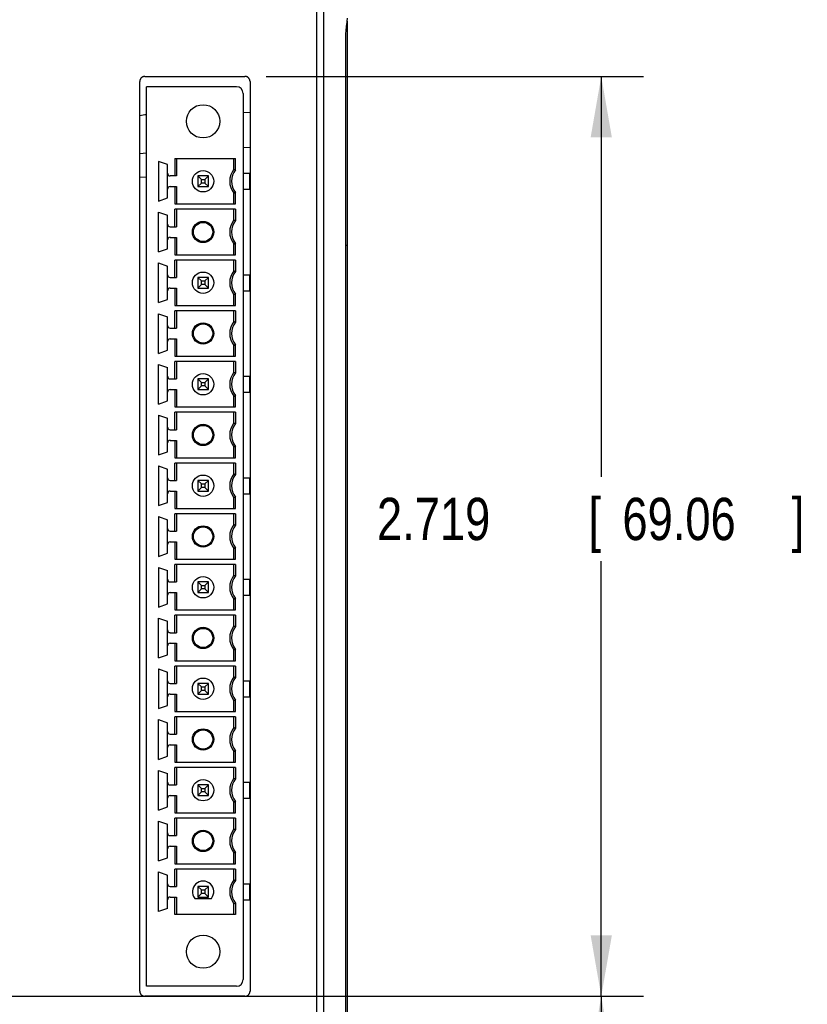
# Model space of a CAD drawing. Header units: inches. Extents: x 0 to 22, y 0 to 17.
# Tile 15 of 31: x 9.4 to 11.7, y 10.4 to 13.3. Entities that reach past the tile are written whole.
import ezdxf

# ---------------------------------------------------------------- set-up
doc = ezdxf.new("R2010")
doc.units = ezdxf.units.IN
doc.header["$LTSCALE"] = 1.21
doc.header["$MEASUREMENT"] = 0
doc.layers.get('0').update_dxf_attribs({"linetype": 'CONTINUOUS'})
doc.layers.add('DIMENSIONS', color=7, linetype='CONTINUOUS')
doc.styles.get("Standard").update_dxf_attribs({"font": 'txt', "width": 0.8})
doc.dimstyles.new('DIMSTYLE_1', dxfattribs={"dimtxt": 0.125, "dimasz": 0.18, "dimexe": 0.18, "dimexo": 0.0625, "dimgap": 0.09, "dimtad": 0, "dimtih": 1, "dimtoh": 1, "dimdec": 3, "dimzin": 4, "dimdsep": 46, "dimtxsty": 'STANDARD', "dimblk": '_FILLED', "dimblk1": '_FILLED', "dimblk2": '_FILLED', "dimcen": 0.09, "dimadec": 0, "dimazin": 0, "dimtp": 0.01, "dimtm": 0.01, "dimtfac": 1, "dimtdec": 3, "dimtofl": 0, "dimtmove": 0, "dimatfit": 3, "dimldrblk": '_FILLED', "dimfxl": 1, "dimtolj": 1, "dimtzin": 4, "dimarcsym": 0})

# ---------------------------------------------------------------- blocks, each defined once
blk = doc.blocks.new('_FILLED')
at = {"color": 0, "linetype": 'BYBLOCK'}
blk.add_solid([(0, 0), (-1, 0.174), (-1, -0.174)], dxfattribs=at)
blk = doc.blocks.new('*D2')
at = {"layer": 'DIMENSIONS', "color": 2, "linetype": 'CONTINUOUS'}
for p, q in [((8.8223, 10.4008), (11.2273, 10.4008)), ((11.1023, 10.4008), (11.1023, 9.9553)), ((11.1023, 9.2598), (11.1023, 9.7053)), ((9.4623, 9.2598), (11.2273, 9.2598))]:
    blk.add_line(p, q, dxfattribs=at)
at = {"layer": 'DIMENSIONS', "color": 2, "linetype": 'CONTINUOUS', "xscale": 0.18, "yscale": 0.18, "zscale": 0.18}
for p, rotation in [((11.1023, 10.4008), 90), ((11.1023, 9.2598), 270)]:
    blk.add_blockref('_FILLED', p, dxfattribs=dict(at, rotation=rotation))
at = {"layer": 'DIMENSIONS', "color": 2, "linetype": 'CONTINUOUS', "width": 0.8}
for s, p in [('[', (11.0648, 9.7678)), (']', (11.6648, 9.7678)), ('1.141', (10.4398, 9.7678)), ('28.98', (11.1648, 9.7678))]:
    blk.add_text(s, height=0.125, dxfattribs=at).set_placement(p)
blk = doc.blocks.new('*D14')
at = {"layer": 'DIMENSIONS', "color": 2, "linetype": 'CONTINUOUS'}
for p, q in [((10.1123, 13.1198), (11.2273, 13.1198)), ((11.1023, 13.1198), (11.1023, 11.9366)), ((11.1023, 10.4008), (11.1023, 11.6866)), ((10.1123, 10.4008), (11.2273, 10.4008))]:
    blk.add_line(p, q, dxfattribs=at)
at = {"layer": 'DIMENSIONS', "color": 2, "linetype": 'CONTINUOUS', "xscale": 0.18, "yscale": 0.18, "zscale": 0.18}
for p, rotation in [((11.1023, 13.1198), 90), ((11.1023, 10.4008), 270)]:
    blk.add_blockref('_FILLED', p, dxfattribs=dict(at, rotation=rotation))
at = {"layer": 'DIMENSIONS', "color": 2, "linetype": 'CONTINUOUS', "width": 0.8}
for s, p in [('2.719', (10.4398, 11.7491)), ('[', (11.0648, 11.7491)), ('69.06', (11.1648, 11.7491)), (']', (11.6648, 11.7491))]:
    blk.add_text(s, height=0.125, dxfattribs=at).set_placement(p)

msp = doc.modelspace()

# ---------------------------------------------------------------- linework, layer by layer
at = {"color": 7, "linetype": 'CONTINUOUS'}
for p, q in [((10.2626, 9.4898), (10.2626, 14.0298)), ((10.2823, 14.0301), (10.2823, 9.4898)), ((10.3523, 10.2216), (10.3523, 13.283)), ((10.3476, 10.2698), (10.3476, 13.2348)), ((9.7389, 10.4158), (9.7389, 13.1048)), ((9.7539, 13.1198), (10.0498, 13.1198)), ((10.0648, 13.1048), (10.0648, 10.4158)), ((9.7589, 10.4302), (9.7589, 13.0893)), ((10.0246, 13.0893), (9.7589, 13.0893)), ((10.0443, 13.0696), (10.0443, 10.4499)), ((10.0642, 13.0126), (10.0443, 13.0122)), ((9.7389, 12.8923), (9.7589, 12.8933)), ((10.0642, 12.9093), (10.0443, 12.9083)), ((9.7943, 12.8684), (9.7943, 12.7511)), ((9.8211, 12.8592), (9.7943, 12.8684)), ((9.8422, 12.8769), (9.8422, 12.8255)), ((9.8422, 12.8769), (10.022, 12.8769)), ((9.8474, 12.8769), (9.8474, 12.8255)), ((10.0167, 12.8452), (10.0167, 12.8769)), ((10.022, 12.8434), (10.022, 12.8769)), ((9.8211, 12.7604), (9.8211, 12.8592)), ((9.7389, 12.8233), (9.7589, 12.8222)), ((9.8474, 12.8255), (9.8289, 12.8255)), ((9.9104, 12.8255), (9.9104, 12.794)), ((9.9419, 12.8255), (9.9104, 12.8255)), ((9.921, 12.815), (9.9104, 12.8255)), ((9.921, 12.8046), (9.921, 12.815)), ((9.921, 12.815), (9.9314, 12.815)), ((9.9419, 12.8255), (9.9314, 12.815)), ((9.9314, 12.815), (9.9314, 12.8046)), ((9.9419, 12.794), (9.9419, 12.8255)), ((10.0443, 12.8334), (10.064, 12.8334)), ((10.064, 12.7862), (10.064, 12.8334)), ((9.8289, 12.794), (9.8474, 12.794)), ((9.8422, 12.794), (9.8422, 12.7426)), ((9.8474, 12.794), (9.8474, 12.7426)), ((9.921, 12.8046), (9.9104, 12.794)), ((9.9104, 12.794), (9.9419, 12.794)), ((9.9314, 12.8046), (9.921, 12.8046)), ((9.9419, 12.794), (9.9314, 12.8046)), ((10.0443, 12.7862), (10.064, 12.7862)), ((9.7943, 12.7511), (9.8211, 12.7604)), ((10.0167, 12.7426), (10.0167, 12.7743)), ((10.022, 12.7426), (10.022, 12.7761)), ((9.7943, 12.6011), (9.7943, 12.7184)), ((9.7943, 12.7184), (9.8211, 12.7092)), ((9.8422, 12.7426), (10.022, 12.7426)), ((9.8422, 12.6755), (9.8422, 12.7269)), ((10.022, 12.7269), (9.8422, 12.7269)), ((9.8474, 12.7269), (9.8474, 12.6755)), ((10.0167, 12.6952), (10.0167, 12.7269)), ((10.022, 12.7269), (10.022, 12.6934)), ((9.8211, 12.6104), (9.8211, 12.7092)), ((9.8289, 12.6755), (9.8474, 12.6755)), ((9.8289, 12.644), (9.8474, 12.644)), ((9.8422, 12.644), (9.8422, 12.5926)), ((9.8474, 12.644), (9.8474, 12.5926)), ((9.7943, 12.6011), (9.8211, 12.6104)), ((10.0167, 12.5926), (10.0167, 12.6243)), ((10.022, 12.5926), (10.022, 12.6261)), ((10.3523, 12.6198), (10.3476, 12.6198)), ((9.8422, 12.5926), (10.022, 12.5926)), ((9.8422, 12.5255), (9.8422, 12.5769)), ((10.022, 12.5769), (9.8422, 12.5769)), ((9.8474, 12.5769), (9.8474, 12.5255)), ((10.0167, 12.5452), (10.0167, 12.5769)), ((10.022, 12.5769), (10.022, 12.5434)), ((9.7943, 12.4511), (9.7943, 12.5684)), ((9.7943, 12.5684), (9.8211, 12.5592)), ((9.8211, 12.4604), (9.8211, 12.5592)), ((9.8289, 12.5255), (9.8474, 12.5255)), ((9.9104, 12.5255), (9.9104, 12.494)), ((9.9419, 12.5255), (9.9104, 12.5255)), ((9.921, 12.515), (9.9104, 12.5255)), ((9.921, 12.5046), (9.921, 12.515)), ((9.921, 12.515), (9.9314, 12.515)), ((9.9419, 12.5255), (9.9314, 12.515)), ((9.9314, 12.515), (9.9314, 12.5046)), ((9.9419, 12.494), (9.9419, 12.5255)), ((10.0443, 12.5334), (10.064, 12.5334)), ((10.064, 12.4862), (10.064, 12.5334)), ((9.8289, 12.494), (9.8474, 12.494)), ((9.8422, 12.494), (9.8422, 12.4426)), ((9.8474, 12.494), (9.8474, 12.4426)), ((9.921, 12.5046), (9.9104, 12.494)), ((9.9104, 12.494), (9.9419, 12.494)), ((9.9314, 12.5046), (9.921, 12.5046)), ((9.9419, 12.494), (9.9314, 12.5046)), ((10.0443, 12.4862), (10.064, 12.4862)), ((9.7943, 12.4511), (9.8211, 12.4604)), ((10.0167, 12.4426), (10.0167, 12.4743)), ((10.022, 12.4426), (10.022, 12.4761)), ((9.8422, 12.4426), (10.022, 12.4426)), ((9.7943, 12.3011), (9.7943, 12.4184)), ((9.7943, 12.4184), (9.8211, 12.4092)), ((9.8211, 12.3104), (9.8211, 12.4092)), ((9.8422, 12.3755), (9.8422, 12.4269)), ((10.022, 12.4269), (9.8422, 12.4269)), ((9.8474, 12.4269), (9.8474, 12.3755)), ((10.0167, 12.3952), (10.0167, 12.4269)), ((10.022, 12.4269), (10.022, 12.3934)), ((9.8289, 12.3755), (9.8474, 12.3755)), ((9.8289, 12.344), (9.8474, 12.344)), ((9.8422, 12.344), (9.8422, 12.2926)), ((9.8474, 12.344), (9.8474, 12.2926)), ((10.0167, 12.2926), (10.0167, 12.3243)), ((10.022, 12.2926), (10.022, 12.3261)), ((9.7943, 12.3011), (9.8211, 12.3104)), ((9.8422, 12.2926), (10.022, 12.2926)), ((9.7943, 12.1511), (9.7943, 12.2684)), ((9.7943, 12.2684), (9.8211, 12.2592)), ((9.8211, 12.1604), (9.8211, 12.2592)), ((9.8422, 12.2255), (9.8422, 12.2769)), ((10.022, 12.2769), (9.8422, 12.2769)), ((9.8474, 12.2769), (9.8474, 12.2255)), ((10.0167, 12.2452), (10.0167, 12.2769)), ((10.022, 12.2769), (10.022, 12.2434)), ((9.8289, 12.2255), (9.8474, 12.2255)), ((9.9104, 12.2255), (9.9104, 12.194)), ((9.9419, 12.2255), (9.9104, 12.2255)), ((9.921, 12.215), (9.9104, 12.2255)), ((9.9419, 12.2255), (9.9314, 12.215)), ((9.9419, 12.194), (9.9419, 12.2255)), ((10.0443, 12.2334), (10.064, 12.2334)), ((10.064, 12.1862), (10.064, 12.2334)), ((9.921, 12.2046), (9.9104, 12.194)), ((9.921, 12.2046), (9.921, 12.215)), ((9.921, 12.215), (9.9314, 12.215)), ((9.9314, 12.2046), (9.921, 12.2046)), ((9.9314, 12.215), (9.9314, 12.2046)), ((9.9419, 12.194), (9.9314, 12.2046)), ((9.8289, 12.194), (9.8474, 12.194)), ((9.8422, 12.194), (9.8422, 12.1426)), ((9.8474, 12.194), (9.8474, 12.1426)), ((9.9104, 12.194), (9.9419, 12.194)), ((10.0167, 12.1426), (10.0167, 12.1743)), ((10.022, 12.1426), (10.022, 12.1761)), ((10.0443, 12.1862), (10.064, 12.1862)), ((9.7943, 12.1511), (9.8211, 12.1604)), ((9.8422, 12.1426), (10.022, 12.1426)), ((9.7943, 12.1184), (9.7943, 12.0011)), ((9.7943, 12.1184), (9.8211, 12.1092)), ((9.8211, 12.0104), (9.8211, 12.1092)), ((10.022, 12.1269), (9.8422, 12.1269)), ((9.8422, 12.0755), (9.8422, 12.1269)), ((9.8474, 12.1269), (9.8474, 12.0755)), ((10.0167, 12.0952), (10.0167, 12.1269)), ((10.022, 12.1269), (10.022, 12.0934)), ((9.8289, 12.0755), (9.8474, 12.0755)), ((9.8289, 12.044), (9.8474, 12.044)), ((9.8422, 12.044), (9.8422, 11.9926)), ((9.8474, 12.044), (9.8474, 11.9926)), ((10.0167, 11.9926), (10.0167, 12.0243)), ((10.022, 11.9926), (10.022, 12.0261)), ((9.7943, 12.0011), (9.8211, 12.0104)), ((9.8422, 11.9926), (10.022, 11.9926)), ((9.7943, 11.9684), (9.8211, 11.9592)), ((9.7943, 11.9684), (9.7943, 11.8511)), ((10.022, 11.9769), (9.8422, 11.9769)), ((9.8422, 11.9255), (9.8422, 11.9769)), ((9.8474, 11.9769), (9.8474, 11.9255)), ((10.0167, 11.9452), (10.0167, 11.9769)), ((10.022, 11.9769), (10.022, 11.9434)), ((9.8211, 11.8604), (9.8211, 11.9592)), ((10.0443, 11.9334), (10.064, 11.9334)), ((10.064, 11.8862), (10.064, 11.9334)), ((9.8289, 11.9255), (9.8474, 11.9255)), ((9.9419, 11.9255), (9.9104, 11.9255)), ((9.9104, 11.9255), (9.9104, 11.894)), ((9.921, 11.915), (9.9104, 11.9255)), ((9.921, 11.9046), (9.9104, 11.894)), ((9.921, 11.915), (9.9314, 11.915)), ((9.921, 11.9046), (9.921, 11.915)), ((9.9314, 11.9046), (9.921, 11.9046)), ((9.9419, 11.9255), (9.9314, 11.915)), ((9.9314, 11.915), (9.9314, 11.9046)), ((9.9419, 11.894), (9.9314, 11.9046)), ((9.9419, 11.894), (9.9419, 11.9255)), ((9.8289, 11.894), (9.8474, 11.894)), ((9.8422, 11.894), (9.8422, 11.8426)), ((9.8474, 11.894), (9.8474, 11.8426)), ((9.9104, 11.894), (9.9419, 11.894)), ((10.0167, 11.8426), (10.0167, 11.8743)), ((10.022, 11.8426), (10.022, 11.8761)), ((10.0443, 11.8862), (10.064, 11.8862)), ((9.7943, 11.8511), (9.8211, 11.8604)), ((9.7943, 11.8184), (9.8211, 11.8092)), ((9.7943, 11.8184), (9.7943, 11.7011)), ((9.8422, 11.8426), (10.022, 11.8426)), ((10.022, 11.8269), (9.8422, 11.8269)), ((9.8422, 11.7755), (9.8422, 11.8269)), ((9.8474, 11.8269), (9.8474, 11.7755)), ((10.0167, 11.7952), (10.0167, 11.8269)), ((10.022, 11.8269), (10.022, 11.7934)), ((9.8211, 11.7104), (9.8211, 11.8092)), ((9.8289, 11.7755), (9.8474, 11.7755)), ((9.8289, 11.744), (9.8474, 11.744)), ((9.8422, 11.744), (9.8422, 11.6926)), ((9.8474, 11.744), (9.8474, 11.6926)), ((9.7943, 11.7011), (9.8211, 11.7104)), ((10.0167, 11.6926), (10.0167, 11.7243)), ((10.022, 11.6926), (10.022, 11.7261)), ((9.8422, 11.6926), (10.022, 11.6926)), ((10.022, 11.6769), (9.8422, 11.6769)), ((9.8422, 11.6255), (9.8422, 11.6769)), ((9.8474, 11.6769), (9.8474, 11.6255)), ((10.0167, 11.6452), (10.0167, 11.6769)), ((10.022, 11.6769), (10.022, 11.6434)), ((9.7943, 11.6684), (9.8211, 11.6592)), ((9.7943, 11.6684), (9.7943, 11.5511)), ((9.8211, 11.5604), (9.8211, 11.6592)), ((9.8289, 11.6255), (9.8474, 11.6255)), ((9.9419, 11.6255), (9.9104, 11.6255)), ((9.921, 11.615), (9.9104, 11.6255)), ((9.9104, 11.6255), (9.9104, 11.594)), ((9.921, 11.615), (9.9314, 11.615)), ((9.921, 11.6046), (9.921, 11.615)), ((9.9419, 11.6255), (9.9314, 11.615)), ((9.9314, 11.615), (9.9314, 11.6046)), ((9.9419, 11.594), (9.9419, 11.6255)), ((10.0443, 11.6334), (10.064, 11.6334)), ((10.064, 11.5862), (10.064, 11.6334)), ((9.8289, 11.594), (9.8474, 11.594)), ((9.8422, 11.594), (9.8422, 11.5426)), ((9.8474, 11.594), (9.8474, 11.5426)), ((9.921, 11.6046), (9.9104, 11.594)), ((9.9104, 11.594), (9.9419, 11.594)), ((9.9314, 11.6046), (9.921, 11.6046)), ((9.9419, 11.594), (9.9314, 11.6046)), ((10.0443, 11.5862), (10.064, 11.5862)), ((9.7943, 11.5511), (9.8211, 11.5604)), ((10.0167, 11.5426), (10.0167, 11.5743)), ((10.022, 11.5426), (10.022, 11.5761)), ((9.8422, 11.5426), (10.022, 11.5426)), ((10.022, 11.5269), (9.8422, 11.5269)), ((9.8422, 11.4755), (9.8422, 11.5269)), ((9.8474, 11.5269), (9.8474, 11.4755)), ((10.0167, 11.4952), (10.0167, 11.5269)), ((10.022, 11.5269), (10.022, 11.4934)), ((9.7943, 11.5184), (9.8211, 11.5092)), ((9.7943, 11.4011), (9.7943, 11.5184)), ((9.8211, 11.4104), (9.8211, 11.5092)), ((9.8289, 11.4755), (9.8474, 11.4755)), ((9.8289, 11.444), (9.8474, 11.444)), ((9.8422, 11.444), (9.8422, 11.3926)), ((9.8474, 11.444), (9.8474, 11.3926)), ((9.7943, 11.4011), (9.8211, 11.4104)), ((10.0167, 11.3926), (10.0167, 11.4243)), ((10.022, 11.3926), (10.022, 11.4261)), ((9.8422, 11.3926), (10.022, 11.3926)), ((9.7943, 11.3684), (9.8211, 11.3592)), ((9.7943, 11.3684), (9.7943, 11.2511)), ((9.8211, 11.2604), (9.8211, 11.3592)), ((10.022, 11.3769), (9.8422, 11.3769)), ((9.8422, 11.3255), (9.8422, 11.3769)), ((9.8474, 11.3769), (9.8474, 11.3255)), ((10.0167, 11.3452), (10.0167, 11.3769)), ((10.022, 11.3769), (10.022, 11.3434)), ((9.8289, 11.3255), (9.8474, 11.3255)), ((9.9419, 11.3255), (9.9104, 11.3255)), ((9.921, 11.315), (9.9104, 11.3255)), ((9.9104, 11.3255), (9.9104, 11.294)), ((9.9419, 11.3255), (9.9314, 11.315)), ((9.9419, 11.294), (9.9419, 11.3255)), ((10.0443, 11.3334), (10.064, 11.3334)), ((10.064, 11.2862), (10.064, 11.3334)), ((9.8289, 11.294), (9.8474, 11.294)), ((9.8422, 11.294), (9.8422, 11.2426)), ((9.8474, 11.294), (9.8474, 11.2426)), ((9.921, 11.3046), (9.9104, 11.294)), ((9.9104, 11.294), (9.9419, 11.294)), ((9.921, 11.315), (9.9314, 11.315)), ((9.921, 11.3046), (9.921, 11.315)), ((9.9314, 11.3046), (9.921, 11.3046)), ((9.9314, 11.315), (9.9314, 11.3046)), ((9.9419, 11.294), (9.9314, 11.3046)), ((10.0167, 11.2426), (10.0167, 11.2743)), ((10.022, 11.2426), (10.022, 11.2761)), ((10.0443, 11.2862), (10.064, 11.2862)), ((9.7943, 11.2511), (9.8211, 11.2604)), ((9.8422, 11.2426), (10.022, 11.2426)), ((9.7943, 11.2184), (9.8211, 11.2092)), ((9.7943, 11.1011), (9.7943, 11.2184)), ((9.8211, 11.1104), (9.8211, 11.2092)), ((10.022, 11.2269), (9.8422, 11.2269)), ((9.8422, 11.1755), (9.8422, 11.2269)), ((9.8474, 11.2269), (9.8474, 11.1755)), ((10.0167, 11.1952), (10.0167, 11.2269)), ((10.022, 11.2269), (10.022, 11.1934)), ((9.8289, 11.1755), (9.8474, 11.1755)), ((9.8289, 11.144), (9.8474, 11.144)), ((9.8422, 11.144), (9.8422, 11.0926)), ((9.8474, 11.144), (9.8474, 11.0926)), ((10.0167, 11.0926), (10.0167, 11.1243)), ((10.022, 11.0926), (10.022, 11.1261)), ((9.7943, 11.1011), (9.8211, 11.1104)), ((9.8422, 11.0926), (10.022, 11.0926)), ((9.7943, 11.0684), (9.8211, 11.0592)), ((9.7943, 10.9511), (9.7943, 11.0684)), ((9.8211, 10.9604), (9.8211, 11.0592)), ((10.022, 11.0769), (9.8422, 11.0769)), ((9.8422, 11.0255), (9.8422, 11.0769)), ((9.8474, 11.0769), (9.8474, 11.0255)), ((10.0167, 11.0452), (10.0167, 11.0769)), ((10.022, 11.0769), (10.022, 11.0434)), ((10.0443, 11.0334), (10.064, 11.0334)), ((10.064, 10.9862), (10.064, 11.0334)), ((9.8289, 11.0255), (9.8474, 11.0255)), ((9.9419, 11.0255), (9.9104, 11.0255)), ((9.921, 11.015), (9.9104, 11.0255)), ((9.9104, 11.0255), (9.9104, 10.994)), ((9.921, 11.0046), (9.9104, 10.994)), ((9.921, 11.015), (9.9314, 11.015)), ((9.921, 11.0046), (9.921, 11.015)), ((9.9314, 11.0046), (9.921, 11.0046)), ((9.9419, 11.0255), (9.9314, 11.015)), ((9.9314, 11.015), (9.9314, 11.0046)), ((9.9419, 10.994), (9.9314, 11.0046)), ((9.9419, 10.994), (9.9419, 11.0255)), ((9.8289, 10.994), (9.8474, 10.994)), ((9.8422, 10.994), (9.8422, 10.9426)), ((9.8474, 10.994), (9.8474, 10.9426)), ((9.9104, 10.994), (9.9419, 10.994)), ((10.0167, 10.9426), (10.0167, 10.9743)), ((10.022, 10.9426), (10.022, 10.9761)), ((10.0443, 10.9862), (10.064, 10.9862)), ((9.7943, 10.9511), (9.8211, 10.9604)), ((9.7943, 10.9184), (9.8211, 10.9092)), ((9.7943, 10.8011), (9.7943, 10.9184)), ((9.8422, 10.9426), (10.022, 10.9426)), ((10.022, 10.9269), (9.8422, 10.9269)), ((9.8422, 10.8755), (9.8422, 10.9269)), ((9.8474, 10.9269), (9.8474, 10.8755)), ((10.0167, 10.8952), (10.0167, 10.9269)), ((10.022, 10.9269), (10.022, 10.8934)), ((9.8211, 10.8104), (9.8211, 10.9092)), ((9.8289, 10.8755), (9.8474, 10.8755)), ((9.8289, 10.844), (9.8474, 10.844)), ((9.8422, 10.844), (9.8422, 10.7926)), ((9.8474, 10.844), (9.8474, 10.7926)), ((9.7943, 10.8011), (9.8211, 10.8104)), ((10.0167, 10.7926), (10.0167, 10.8243)), ((10.022, 10.7926), (10.022, 10.8261)), ((9.7943, 10.7684), (9.8211, 10.7592)), ((9.7943, 10.6511), (9.7943, 10.7684)), ((9.8422, 10.7926), (10.022, 10.7926)), ((10.022, 10.7769), (9.8422, 10.7769)), ((9.8422, 10.7255), (9.8422, 10.7769)), ((9.8474, 10.7769), (9.8474, 10.7255)), ((10.0167, 10.7452), (10.0167, 10.7769)), ((10.022, 10.7769), (10.022, 10.7434)), ((9.8211, 10.6604), (9.8211, 10.7592)), ((9.8289, 10.7255), (9.8474, 10.7255)), ((9.9419, 10.7255), (9.9104, 10.7255)), ((9.921, 10.715), (9.9104, 10.7255)), ((9.9104, 10.7255), (9.9104, 10.694)), ((9.921, 10.715), (9.9314, 10.715)), ((9.921, 10.7046), (9.921, 10.715)), ((9.9419, 10.7255), (9.9314, 10.715)), ((9.9314, 10.715), (9.9314, 10.7046)), ((9.9419, 10.694), (9.9419, 10.7255)), ((10.0443, 10.7334), (10.064, 10.7334)), ((10.064, 10.6862), (10.064, 10.7334)), ((9.8289, 10.694), (9.8474, 10.694)), ((9.8422, 10.6426), (9.8422, 10.694)), ((9.8474, 10.694), (9.8474, 10.6426)), ((9.9016, 10.6901), (9.9508, 10.6901)), ((9.921, 10.7046), (9.9104, 10.694)), ((9.9104, 10.694), (9.9419, 10.694)), ((9.9314, 10.7046), (9.921, 10.7046)), ((9.9419, 10.694), (9.9314, 10.7046)), ((10.0443, 10.6862), (10.064, 10.6862)), ((9.8211, 10.6604), (9.7943, 10.6511)), ((10.0167, 10.6426), (10.0167, 10.6743)), ((10.022, 10.6761), (10.022, 10.6426)), ((10.022, 10.6426), (9.8422, 10.6426)), ((10.0246, 10.4302), (9.7589, 10.4302)), ((10.0498, 10.4008), (9.7539, 10.4008))]:
    msp.add_line(p, q, dxfattribs=at)
for centre, radius in [((9.9262, 12.9869), 0.0492), ((9.9262, 12.8098), 0.0315), ((9.9262, 12.6598), 0.0315), ((9.9262, 12.6598), 0.0285), ((9.9262, 12.5098), 0.0315), ((9.9262, 12.3598), 0.0315), ((9.9262, 12.3598), 0.0285), ((9.9262, 12.2098), 0.0315), ((9.9262, 12.0598), 0.0315), ((9.9262, 12.0598), 0.0285), ((9.9262, 11.9098), 0.0315), ((9.9262, 11.7598), 0.0315), ((9.9262, 11.7598), 0.0285), ((9.9262, 11.6098), 0.0315), ((9.9262, 11.4598), 0.0315), ((9.9262, 11.4598), 0.0285), ((9.9262, 11.3098), 0.0315), ((9.9262, 11.1598), 0.0315), ((9.9262, 11.1598), 0.0285), ((9.9262, 11.0098), 0.0315), ((9.9262, 10.8598), 0.0315), ((9.9262, 10.8598), 0.0285), ((9.9262, 10.5326), 0.0492)]:
    msp.add_circle(centre, radius, dxfattribs=at)
for centre, radius, start, end in [((10.0246, 13.0696), 0.0197, 0, 90), ((9.7883, 12.7128), 0.295, 95.7292, 99.635), ((10.064, 12.8098), 0.0591, 143.1301, 216.8699), ((10.064, 12.8098), 0.0538, 141.2958, 218.7042), ((9.8289, 12.8334), 0.00787, 180, 270), ((9.8289, 12.7862), 0.00787, 90, 180), ((10.064, 12.6598), 0.0591, 143.1301, 216.8699), ((10.064, 12.6598), 0.0538, 141.2958, 218.7042), ((9.8289, 12.6834), 0.00787, 180, 270), ((9.8289, 12.6362), 0.00787, 90, 180), ((10.064, 12.5098), 0.0591, 143.1301, 216.8699), ((10.064, 12.5098), 0.0538, 141.2958, 218.7042), ((9.8289, 12.5334), 0.00787, 180, 270), ((9.8289, 12.4862), 0.00787, 90, 180), ((9.8289, 12.3834), 0.00787, 180, 270), ((10.064, 12.3598), 0.0591, 143.1301, 216.8699), ((10.064, 12.3598), 0.0538, 141.2958, 218.7042), ((9.8289, 12.3362), 0.00787, 90, 180), ((9.8289, 12.2334), 0.00787, 180, 270), ((10.064, 12.2098), 0.0591, 143.1301, 216.8699), ((10.064, 12.2098), 0.0538, 141.2958, 218.7042), ((9.8289, 12.1862), 0.00787, 90, 180), ((9.8289, 12.0834), 0.00787, 180, 270), ((10.064, 12.0598), 0.0591, 143.1301, 216.8699), ((10.064, 12.0598), 0.0538, 141.2958, 218.7042), ((9.8289, 12.0362), 0.00787, 90, 180), ((9.8289, 11.9334), 0.00787, 180, 270), ((10.064, 11.9098), 0.0591, 143.1301, 216.8699), ((10.064, 11.9098), 0.0538, 141.2958, 218.7042), ((9.8289, 11.8862), 0.00787, 90, 180), ((10.064, 11.7598), 0.0591, 143.1301, 216.8699), ((10.064, 11.7598), 0.0538, 141.2958, 218.7042), ((9.8289, 11.7834), 0.00787, 180, 270), ((9.8289, 11.7362), 0.00787, 90, 180), ((10.064, 11.6098), 0.0591, 143.1301, 216.8699), ((10.064, 11.6098), 0.0538, 141.2958, 218.7042), ((9.8289, 11.6334), 0.00787, 180, 270), ((9.8289, 11.5862), 0.00787, 90, 180), ((9.8289, 11.4834), 0.00787, 180, 270), ((10.064, 11.4598), 0.0591, 143.1301, 216.8699), ((10.064, 11.4598), 0.0538, 141.2958, 218.7042), ((9.8289, 11.4362), 0.00787, 90, 180), ((9.8289, 11.3334), 0.00787, 180, 270), ((10.064, 11.3098), 0.0591, 143.1301, 216.8699), ((10.064, 11.3098), 0.0538, 141.2958, 218.7042), ((9.8289, 11.2862), 0.00787, 90, 180), ((9.8289, 11.1834), 0.00787, 180, 270), ((10.064, 11.1598), 0.0591, 143.1301, 216.8699), ((10.064, 11.1598), 0.0538, 141.2958, 218.7042), ((9.8289, 11.1362), 0.00787, 90, 180), ((9.8289, 11.0334), 0.00787, 180, 270), ((10.064, 11.0098), 0.0591, 143.1301, 216.8699), ((10.064, 11.0098), 0.0538, 141.2958, 218.7042), ((9.8289, 10.9862), 0.00787, 90, 180), ((10.064, 10.8598), 0.0591, 143.1301, 216.8699), ((10.064, 10.8598), 0.0538, 141.2958, 218.7042), ((9.8289, 10.8834), 0.00787, 180, 270), ((9.8289, 10.8362), 0.00787, 90, 180), ((9.9262, 10.7098), 0.0315, 321.3178, 218.6822), ((10.064, 10.7098), 0.0591, 143.1301, 216.8699), ((10.064, 10.7098), 0.0538, 141.2958, 218.7042), ((9.8289, 10.7334), 0.00787, 180, 270), ((9.8289, 10.6862), 0.00787, 90, 180), ((10.0246, 10.4499), 0.0197, 270, 360)]:
    msp.add_arc(centre, radius, start, end, dxfattribs=at)
for points, knots in [([(10.3476, 13.2348), (10.3476, 13.2371), (10.3477, 13.2417), (10.3481, 13.2486), (10.3487, 13.2556), (10.3494, 13.2624), (10.3502, 13.269), (10.351, 13.2754), (10.3517, 13.2813), (10.3522, 13.2867), (10.3523, 13.2901), (10.3523, 13.2917)], [0, 0, 0, 0, 0.120847, 0.243068, 0.365207, 0.486041, 0.603843, 0.716577, 0.821364, 0.916422, 1, 1, 1, 1]), ([(9.7539, 13.1198), (9.7532, 13.1198), (9.7518, 13.1197), (9.7497, 13.1192), (9.7477, 13.1185), (9.7458, 13.1174), (9.7441, 13.1161), (9.7426, 13.1146), (9.7413, 13.1129), (9.7403, 13.111), (9.7395, 13.109), (9.7391, 13.1069), (9.7389, 13.1055), (9.7389, 13.1048)], [0, 0, 0, 0, 0.090779, 0.181912, 0.272545, 0.363511, 0.454602, 0.545205, 0.636312, 0.727308, 0.817983, 0.909166, 1, 1, 1, 1]), ([(10.0648, 13.1048), (10.0648, 13.1055), (10.0646, 13.1069), (10.0642, 13.109), (10.0634, 13.111), (10.0624, 13.1129), (10.0611, 13.1146), (10.0596, 13.1161), (10.0579, 13.1174), (10.056, 13.1185), (10.054, 13.1192), (10.0519, 13.1197), (10.0505, 13.1198), (10.0498, 13.1198)], [0, 0, 0, 0, 0.090834, 0.182017, 0.272692, 0.363688, 0.454795, 0.545398, 0.636489, 0.727455, 0.818088, 0.909221, 1, 1, 1, 1]), ([(10.0167, 12.8452), (10.0173, 12.845), (10.0185, 12.8446), (10.0203, 12.844), (10.0214, 12.8436), (10.022, 12.8434)], [0, 0, 0, 0, 0.337441, 0.670783, 1, 1, 1, 1]), ([(10.022, 12.7761), (10.0214, 12.7759), (10.0203, 12.7755), (10.0185, 12.7749), (10.0173, 12.7745), (10.0167, 12.7743)], [0, 0, 0, 0, 0.32911, 0.662451, 1, 1, 1, 1]), ([(10.0167, 12.6952), (10.0173, 12.695), (10.0185, 12.6946), (10.0203, 12.694), (10.0214, 12.6936), (10.022, 12.6934)], [0, 0, 0, 0, 0.337441, 0.670783, 1, 1, 1, 1]), ([(10.0167, 12.6243), (10.0173, 12.6245), (10.0185, 12.6249), (10.0203, 12.6255), (10.0214, 12.6259), (10.022, 12.6261)], [0, 0, 0, 0, 0.337441, 0.670783, 1, 1, 1, 1]), ([(10.0167, 12.5452), (10.0173, 12.545), (10.0185, 12.5446), (10.0203, 12.544), (10.0214, 12.5436), (10.022, 12.5434)], [0, 0, 0, 0, 0.337441, 0.670783, 1, 1, 1, 1]), ([(10.022, 12.4761), (10.0214, 12.4759), (10.0203, 12.4755), (10.0185, 12.4749), (10.0173, 12.4745), (10.0167, 12.4743)], [0, 0, 0, 0, 0.32911, 0.662451, 1, 1, 1, 1]), ([(10.0167, 12.3952), (10.0173, 12.395), (10.0185, 12.3946), (10.0203, 12.394), (10.0214, 12.3936), (10.022, 12.3934)], [0, 0, 0, 0, 0.337441, 0.670783, 1, 1, 1, 1]), ([(10.022, 12.3261), (10.0214, 12.3259), (10.0203, 12.3255), (10.0185, 12.3249), (10.0173, 12.3245), (10.0167, 12.3243)], [0, 0, 0, 0, 0.32911, 0.662451, 1, 1, 1, 1]), ([(10.0167, 12.2452), (10.0173, 12.245), (10.0185, 12.2446), (10.0203, 12.244), (10.0214, 12.2436), (10.022, 12.2434)], [0, 0, 0, 0, 0.337441, 0.670783, 1, 1, 1, 1]), ([(10.0167, 12.1743), (10.0173, 12.1745), (10.0185, 12.1749), (10.0203, 12.1755), (10.0214, 12.1759), (10.022, 12.1761)], [0, 0, 0, 0, 0.337441, 0.670783, 1, 1, 1, 1]), ([(10.0167, 12.0952), (10.0173, 12.095), (10.0185, 12.0946), (10.0203, 12.094), (10.0214, 12.0936), (10.022, 12.0934)], [0, 0, 0, 0, 0.337441, 0.670783, 1, 1, 1, 1]), ([(10.022, 12.0261), (10.0214, 12.0259), (10.0203, 12.0255), (10.0185, 12.0249), (10.0173, 12.0245), (10.0167, 12.0243)], [0, 0, 0, 0, 0.32911, 0.662451, 1, 1, 1, 1]), ([(10.0167, 11.9452), (10.0173, 11.945), (10.0185, 11.9446), (10.0203, 11.944), (10.0214, 11.9436), (10.022, 11.9434)], [0, 0, 0, 0, 0.337441, 0.670783, 1, 1, 1, 1]), ([(10.022, 11.8761), (10.0214, 11.8759), (10.0203, 11.8755), (10.0185, 11.8749), (10.0173, 11.8745), (10.0167, 11.8743)], [0, 0, 0, 0, 0.32911, 0.662451, 1, 1, 1, 1]), ([(10.0167, 11.7952), (10.0173, 11.795), (10.0185, 11.7946), (10.0203, 11.794), (10.0214, 11.7936), (10.022, 11.7934)], [0, 0, 0, 0, 0.337441, 0.670783, 1, 1, 1, 1]), ([(10.022, 11.7261), (10.0214, 11.7259), (10.0203, 11.7255), (10.0185, 11.7249), (10.0173, 11.7245), (10.0167, 11.7243)], [0, 0, 0, 0, 0.32911, 0.662451, 1, 1, 1, 1]), ([(10.0167, 11.6452), (10.0173, 11.645), (10.0185, 11.6446), (10.0203, 11.644), (10.0214, 11.6436), (10.022, 11.6434)], [0, 0, 0, 0, 0.337441, 0.670783, 1, 1, 1, 1]), ([(10.022, 11.5761), (10.0214, 11.5759), (10.0203, 11.5755), (10.0185, 11.5749), (10.0173, 11.5745), (10.0167, 11.5743)], [0, 0, 0, 0, 0.32911, 0.662451, 1, 1, 1, 1]), ([(10.0167, 11.4952), (10.0173, 11.495), (10.0185, 11.4946), (10.0203, 11.494), (10.0214, 11.4936), (10.022, 11.4934)], [0, 0, 0, 0, 0.337441, 0.670783, 1, 1, 1, 1]), ([(10.022, 11.4261), (10.0214, 11.4259), (10.0203, 11.4255), (10.0185, 11.4249), (10.0173, 11.4245), (10.0167, 11.4243)], [0, 0, 0, 0, 0.32911, 0.662451, 1, 1, 1, 1]), ([(10.0167, 11.3452), (10.0173, 11.345), (10.0185, 11.3446), (10.0203, 11.344), (10.0214, 11.3436), (10.022, 11.3434)], [0, 0, 0, 0, 0.337441, 0.670783, 1, 1, 1, 1]), ([(10.022, 11.2761), (10.0214, 11.2759), (10.0203, 11.2755), (10.0185, 11.2749), (10.0173, 11.2745), (10.0167, 11.2743)], [0, 0, 0, 0, 0.32911, 0.662451, 1, 1, 1, 1]), ([(10.0167, 11.1952), (10.0173, 11.195), (10.0185, 11.1946), (10.0203, 11.194), (10.0214, 11.1936), (10.022, 11.1934)], [0, 0, 0, 0, 0.337441, 0.670783, 1, 1, 1, 1]), ([(10.022, 11.1261), (10.0214, 11.1259), (10.0203, 11.1255), (10.0185, 11.1249), (10.0173, 11.1245), (10.0167, 11.1243)], [0, 0, 0, 0, 0.32911, 0.662451, 1, 1, 1, 1]), ([(10.0167, 11.0452), (10.0173, 11.045), (10.0185, 11.0446), (10.0203, 11.044), (10.0214, 11.0436), (10.022, 11.0434)], [0, 0, 0, 0, 0.337441, 0.670783, 1, 1, 1, 1]), ([(10.022, 10.9761), (10.0214, 10.9759), (10.0203, 10.9755), (10.0185, 10.9749), (10.0173, 10.9745), (10.0167, 10.9743)], [0, 0, 0, 0, 0.32911, 0.662451, 1, 1, 1, 1]), ([(10.0167, 10.8952), (10.0173, 10.895), (10.0185, 10.8946), (10.0203, 10.894), (10.0214, 10.8936), (10.022, 10.8934)], [0, 0, 0, 0, 0.337441, 0.670783, 1, 1, 1, 1]), ([(10.022, 10.8261), (10.0214, 10.8259), (10.0203, 10.8255), (10.0185, 10.8249), (10.0173, 10.8245), (10.0167, 10.8243)], [0, 0, 0, 0, 0.32911, 0.662451, 1, 1, 1, 1]), ([(10.0167, 10.7452), (10.0173, 10.745), (10.0185, 10.7446), (10.0203, 10.744), (10.0214, 10.7436), (10.022, 10.7434)], [0, 0, 0, 0, 0.337441, 0.670783, 1, 1, 1, 1]), ([(10.0167, 10.6743), (10.0173, 10.6745), (10.0185, 10.6749), (10.0203, 10.6755), (10.0214, 10.6759), (10.022, 10.6761)], [0, 0, 0, 0, 0.337441, 0.670783, 1, 1, 1, 1]), ([(9.7389, 10.4158), (9.7389, 10.4151), (9.7391, 10.4136), (9.7395, 10.4115), (9.7403, 10.4095), (9.7413, 10.4076), (9.7426, 10.4059), (9.7441, 10.4044), (9.7458, 10.4031), (9.7477, 10.4021), (9.7497, 10.4013), (9.7518, 10.4009), (9.7532, 10.4008), (9.7539, 10.4008)], [0, 0, 0, 0, 0.090834, 0.182017, 0.272692, 0.363688, 0.454795, 0.545398, 0.636489, 0.727455, 0.818088, 0.909221, 1, 1, 1, 1]), ([(10.0498, 10.4008), (10.0505, 10.4008), (10.0519, 10.4009), (10.054, 10.4013), (10.056, 10.4021), (10.0579, 10.4031), (10.0596, 10.4044), (10.0611, 10.4059), (10.0624, 10.4076), (10.0634, 10.4095), (10.0642, 10.4115), (10.0646, 10.4136), (10.0648, 10.4151), (10.0648, 10.4158)], [0, 0, 0, 0, 0.090779, 0.181912, 0.272545, 0.363511, 0.454602, 0.545205, 0.636312, 0.727308, 0.817983, 0.909166, 1, 1, 1, 1])]:
    msp.add_open_spline(points, degree=3, knots=knots, dxfattribs=at)

# ---------------------------------------------------------------- dimensions: what is measured, and where the dimension line sits
at = {"layer": 'DIMENSIONS', "color": 2, "linetype": 'CONTINUOUS'}
for base, p1, p2, angle, picture, middle in [((11.1023, 13.1198), (10.1123, 10.4008), (10.1123, 13.1198), 90, '*D14', (11.1023, 11.8116)), ((11.1023, 9.2598), (8.8223, 10.4008), (9.4623, 9.2598), 270, '*D2', (11.1023, 9.8303))]:
    dim = msp.add_linear_dim(base=base, p1=p1, p2=p2, angle=angle, dimstyle='DIMSTYLE_1', dxfattribs=at)
    dim.commit()
    dim.dimension.update_dxf_attribs({"geometry": picture, "text_midpoint": middle, "dimtype": 160})

doc.saveas('drawing.dxf')
